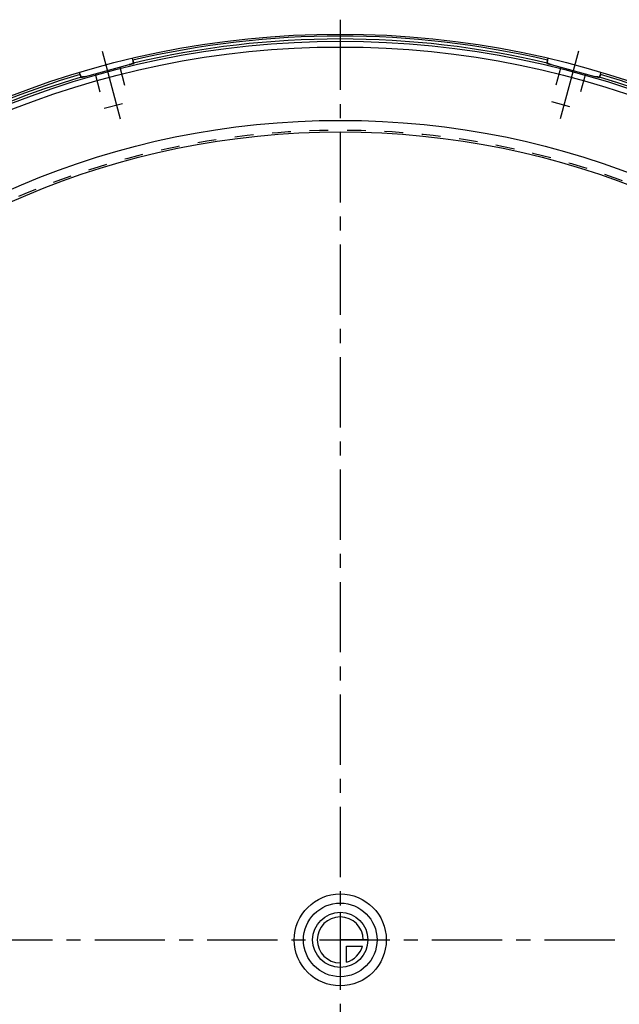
# Model space of a CAD drawing. Header units: millimetres. Extents: x 180 to 820, y 180 to 820.
# Tile 5 of 6: x 388 to 597, y 478 to 820. Entities that reach past the tile are written whole.
import ezdxf

# ---------------------------------------------------------------- set-up
doc = ezdxf.new("R2010")
doc.units = ezdxf.units.MM
doc.header["$LTSCALE"] = 65.185185
doc.linetypes.add('CENTER', pattern=[0.6, 0.375, -0.075, 0.075, -0.075])
doc.linetypes.add('HIDDEN', pattern=[0.2, 0.1, -0.1])
for name, color, linetype in [('KONST.EL_MIT_GEO', 7, 'CONTINUOUS'), ('KURVEN', 7, 'CONTINUOUS'), ('L1', 7, 'CONTINUOUS')]:
    doc.layers.add(name, color=color, linetype=linetype)

msp = doc.modelspace()

# ---------------------------------------------------------------- linework, layer by layer
at = {"layer": 'KONST.EL_MIT_GEO', "color": 2, "linetype": 'CENTER'}
for p, q in [((417.18, 809.1), (423.49, 785.53)), ((582.82, 809.1), (576.51, 785.53))]:
    msp.add_line(p, q, dxfattribs=at)
at = {"layer": 'KONST.EL_MIT_GEO', "color": 8, "linetype": 'HIDDEN'}
for p, q in [((426.59, 804.37), (428.17, 804.79)), ((427.87, 805.9), (428.17, 804.79)), ((427.92, 805.7), (427.87, 805.9)), ((572.13, 805.9), (571.83, 804.79)), ((571.83, 804.79), (573.41, 804.37)), ((572.13, 805.9), (572.06, 805.65)), ((423.29, 803.49), (426.5, 791.51)), ((576.71, 803.49), (573.5, 791.51)), ((409.52, 800.98), (409.81, 799.88)), ((409.52, 800.98), (409.58, 800.74)), ((409.81, 799.88), (411.39, 800.3)), ((414.69, 801.18), (417.9, 789.21)), ((585.31, 801.18), (582.1, 789.21)), ((588.61, 800.3), (590.19, 799.88)), ((590.48, 800.98), (590.19, 799.88)), ((590.42, 800.73), (590.48, 800.98)), ((417.9, 789.21), (426.5, 791.51)), ((573.5, 791.51), (582.1, 789.21))]:
    msp.add_line(p, q, dxfattribs=at)
at = {"layer": 'KONST.EL_MIT_GEO', "color": 7, "linetype": 'Continuous'}
for p, q in [((427.87, 805.9), (427.69, 806.59)), ((572.13, 805.9), (572.31, 806.59)), ((409.52, 800.98), (409.33, 801.67)), ((411.39, 800.3), (426.59, 804.37)), ((573.41, 804.37), (588.61, 800.3)), ((590.48, 800.98), (590.67, 801.67))]:
    msp.add_line(p, q, dxfattribs=at)
for radius in [315, 312.5, 310.5, 285, 281]:
    msp.add_circle((500, 500), radius, dxfattribs=at)
at = {"layer": 'KONST.EL_MIT_GEO', "color": 8, "linetype": 'HIDDEN'}
msp.add_circle((500, 500), 281.65, dxfattribs=at)
at = {"layer": 'KONST.EL_MIT_GEO', "color": 7, "linetype": 'Continuous'}
for radius, start, end in [(314.29, 76.7321, 103.2679), (313.29, 76.7288, 103.2712), (314.29, 106.7321, 73.2679), (313.29, 133.886, 73.2712), (313.29, 106.7288, 126.7743)]:
    msp.add_arc((500, 500), radius, start, end, dxfattribs=at)
at = {"layer": 'KONST.EL_MIT_GEO', "color": 8, "linetype": 'HIDDEN'}
for centre, radius, start, end in [((626.29, 791.18), 56.13, 165.0524, 165.173), ((416.39, 837.24), 34.41, 287.2313, 288.1276), ((582.62, 834.14), 31.16, 251.8263, 252.8156), ((500, 500), 313.29, 133.2141, 73.2712), ((463.78, 815.31), 56.13, 195.0524, 195.173), ((404.48, 830.68), 31.16, 281.8263, 282.8156), ((596.21, 833.86), 34.41, 257.2313, 258.1276)]:
    msp.add_arc(centre, radius, start, end, dxfattribs=at)
at = {"layer": 'KONST.EL_MIT_GEO', "color": 7, "linetype": 'Continuous'}
for points, knots in [([(428.08, 804.92), (428.03, 804.88), (427.87, 804.81), (427.37, 804.62), (426.93, 804.48), (426.59, 804.37)], [0, 0, 0, 0, 0.122349, 0.331491, 1, 1, 1, 1]), ([(427.87, 805.9), (427.9, 805.78), (427.96, 805.56), (428.04, 805.26), (428.07, 805.07), (428.11, 804.94), (428.08, 804.92)], [0, 0, 0, 0, 0.371638, 0.689669, 0.908268, 1, 1, 1, 1]), ([(571.92, 804.92), (571.89, 804.94), (571.93, 805.07), (571.96, 805.26), (572.04, 805.56), (572.1, 805.78), (572.13, 805.9)], [0, 0, 0, 0, 0.091761, 0.310431, 0.628431, 1, 1, 1, 1]), ([(573.41, 804.37), (573.07, 804.48), (572.63, 804.62), (572.13, 804.81), (571.97, 804.88), (571.92, 804.92)], [0, 0, 0, 0, 0.668508, 0.877651, 1, 1, 1, 1]), ([(409.82, 800.03), (409.79, 800.03), (409.76, 800.16), (409.69, 800.34), (409.61, 800.64), (409.55, 800.86), (409.52, 800.98)], [0, 0, 0, 0, 0.091761, 0.310431, 0.628431, 1, 1, 1, 1]), ([(411.39, 800.3), (411.05, 800.22), (410.59, 800.12), (410.06, 800.04), (409.89, 800.02), (409.82, 800.03)], [0, 0, 0, 0, 0.668508, 0.877651, 1, 1, 1, 1]), ([(590.18, 800.03), (590.11, 800.02), (589.94, 800.04), (589.41, 800.12), (588.95, 800.22), (588.61, 800.3)], [0, 0, 0, 0, 0.122349, 0.331491, 1, 1, 1, 1]), ([(590.48, 800.98), (590.45, 800.86), (590.39, 800.64), (590.31, 800.34), (590.24, 800.16), (590.21, 800.03), (590.18, 800.03)], [0, 0, 0, 0, 0.371583, 0.689609, 0.908253, 1, 1, 1, 1])]:
    msp.add_open_spline(points, degree=3, knots=knots, dxfattribs=at)
at = {"layer": 'KONST.EL_MIT_GEO', "color": 8, "linetype": 'HIDDEN'}
for points, knots in [([(427.1, 804.53), (427.29, 804.6), (427.6, 804.71), (427.91, 804.83), (428.02, 804.89)], [0, 0, 0, 0, 0.622516, 1, 1, 1, 1]), ([(428.09, 804.94), (428.1, 804.97), (428.08, 805.06), (428.03, 805.31), (427.97, 805.54), (427.92, 805.7)], [0, 0, 0, 0, 0.122151, 0.342657, 1, 1, 1, 1]), ([(428.08, 804.92), (428.08, 804.92), (428.09, 804.93), (428.09, 804.94), (428.09, 804.94)], [0, 0, 0, 0, 0.423768, 1, 1, 1, 1]), ([(571.91, 805.02), (571.91, 805), (571.91, 804.98), (571.9, 804.93), (571.92, 804.92)], [0, 0, 0, 0, 0.381911, 1, 1, 1, 1]), ([(571.96, 805.23), (571.95, 805.21), (571.93, 805.14), (571.92, 805.07), (571.91, 805.02)], [0, 0, 0, 0, 0.298893, 1, 1, 1, 1]), ([(572.03, 805.54), (572.03, 805.51), (572, 805.41), (571.97, 805.31), (571.96, 805.23)], [0, 0, 0, 0, 0.272118, 1, 1, 1, 1]), ([(571.98, 804.89), (572.09, 804.83), (572.4, 804.71), (572.71, 804.6), (572.9, 804.53)], [0, 0, 0, 0, 0.377505, 1, 1, 1, 1]), ([(409.61, 800.62), (409.62, 800.59), (409.65, 800.49), (409.68, 800.39), (409.7, 800.32)], [0, 0, 0, 0, 0.272118, 1, 1, 1, 1]), ([(409.7, 800.32), (409.71, 800.29), (409.73, 800.22), (409.75, 800.16), (409.77, 800.11)], [0, 0, 0, 0, 0.298893, 1, 1, 1, 1]), ([(409.77, 800.11), (409.77, 800.1), (409.79, 800.07), (409.8, 800.03), (409.82, 800.03)], [0, 0, 0, 0, 0.381911, 1, 1, 1, 1]), ([(409.89, 800.03), (410.02, 800.03), (410.34, 800.08), (410.67, 800.14), (410.87, 800.18)], [0, 0, 0, 0, 0.377505, 1, 1, 1, 1]), ([(589.13, 800.18), (589.33, 800.14), (589.66, 800.08), (589.98, 800.03), (590.11, 800.03)], [0, 0, 0, 0, 0.622516, 1, 1, 1, 1]), ([(590.18, 800.03), (590.18, 800.03), (590.19, 800.03), (590.19, 800.04), (590.19, 800.04)], [0, 0, 0, 0, 0.423505, 1, 1, 1, 1]), ([(590.19, 800.04), (590.21, 800.06), (590.24, 800.14), (590.32, 800.37), (590.37, 800.58), (590.42, 800.73)], [0, 0, 0, 0, 0.122776, 0.342204, 1, 1, 1, 1])]:
    msp.add_open_spline(points, degree=3, knots=knots, dxfattribs=at)
for points in [[(428.02, 804.89), (428.04, 804.9), (428.06, 804.91), (428.08, 804.92)], [(571.92, 804.92), (571.94, 804.91), (571.96, 804.9), (571.98, 804.89)], [(409.82, 800.03), (409.85, 800.03), (409.87, 800.03), (409.89, 800.03)], [(590.11, 800.03), (590.13, 800.03), (590.16, 800.03), (590.18, 800.03)]]:
    msp.add_open_spline(points, degree=3, dxfattribs=at)
at = {"layer": 'KURVEN', "color": 40, "linetype": 'Continuous'}
for p, q in [((500, 509.6), (500, 492)), ((509.6, 500), (500, 500)), ((502.2, 492.31), (502.2, 497.8)), ((502.2, 497.8), (507.69, 497.8))]:
    msp.add_line(p, q, dxfattribs=at)
for radius in [16, 12.8, 9.6]:
    msp.add_circle((500, 500), radius, dxfattribs=at)
for start, end in [(0, 270), (285.962, 344.038)]:
    msp.add_arc((500, 500), 8, start, end, dxfattribs=at)
at = {"layer": 'L1', "color": 2, "linetype": 'CENTER'}
for p, q in [((500, 820), (500, 180)), ((179.91, 500), (820.09, 500))]:
    msp.add_line(p, q, dxfattribs=at)

doc.saveas('drawing.dxf')
